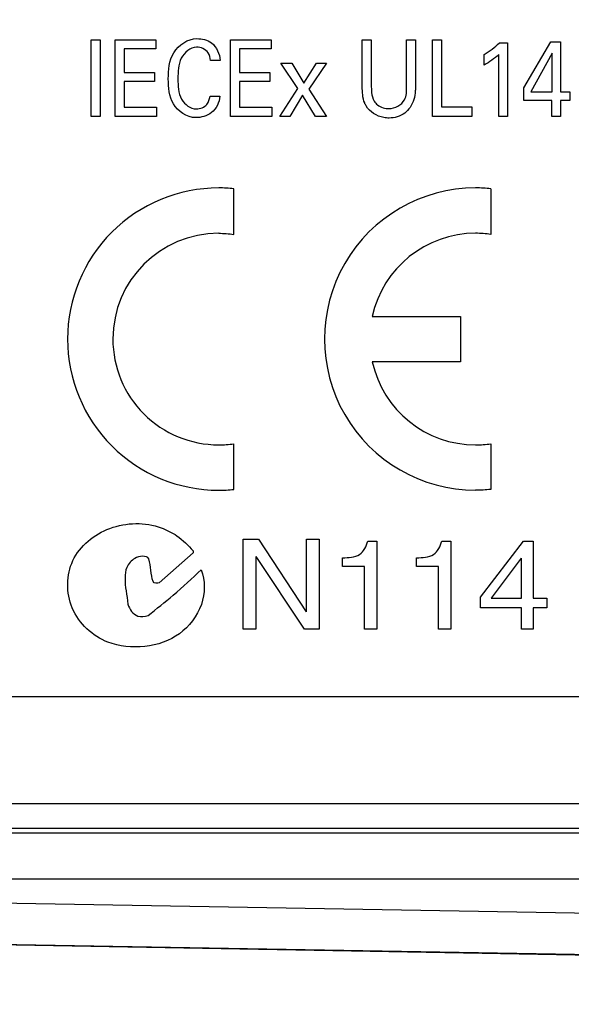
# Model space of a CAD drawing. Header units: inches. Extents: x 0 to 22, y 0 to 17.
# Tile 5 of 75: x 5.617 to 5.977, y 5.729 to 6.373. Entities that reach past the tile are written whole.
import ezdxf

# ---------------------------------------------------------------- set-up
doc = ezdxf.new("R2010")
doc.units = ezdxf.units.IN
doc.header["$LTSCALE"] = 1.21
doc.header["$MEASUREMENT"] = 0
doc.layers.get('0').update_dxf_attribs({"linetype": 'CONTINUOUS'})
doc.layers.add('DIMENSIONS', color=7, linetype='CONTINUOUS')
doc.styles.get("Standard").update_dxf_attribs({"font": 'txt', "width": 0.8})
doc.dimstyles.new('DIMSTYLE_1', dxfattribs={"dimtxt": 0.125, "dimasz": 0.18, "dimexe": 0.125, "dimexo": 0.0625, "dimgap": 0.0625, "dimtad": 0, "dimtih": 1, "dimtoh": 1, "dimzin": 4, "dimdsep": 46, "dimtxsty": 'STANDARD', "dimblk": '_FILLED', "dimblk1": '_FILLED', "dimblk2": '_FILLED', "dimcen": 0.09, "dimadec": 0, "dimazin": 0, "dimtp": 0.001, "dimtm": 0.001, "dimtfac": 1, "dimtofl": 0, "dimtmove": 0, "dimatfit": 3, "dimldrblk": '_FILLED', "dimfxl": 1, "dimtolj": 1, "dimtzin": 4, "dimarcsym": 0})

# ---------------------------------------------------------------- blocks, each defined once
blk = doc.blocks.new('_FILLED')
at = {"color": 0, "linetype": 'BYBLOCK'}
blk.add_solid([(0, 0), (-1, 0.1736), (-1, -0.1736)], dxfattribs=at)
blk = doc.blocks.new('*D4')
at = {"layer": 'DIMENSIONS', "color": 2, "linetype": 'CONTINUOUS'}
for p, q in [((4.87756, 6.64286), (4.06506, 6.64286)), ((4.19006, 6.64286), (4.19006, 6.23261)), ((4.19006, 5.57237), (4.19006, 5.98261)), ((7.03247, 5.57237), (4.06506, 5.57237))]:
    blk.add_line(p, q, dxfattribs=at)
at = {"layer": 'DIMENSIONS', "color": 2, "linetype": 'CONTINUOUS', "xscale": 0.18, "yscale": 0.18, "zscale": 0.18}
for p, rotation in [((4.19006, 6.64286), 90.0001115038), ((4.19006, 5.57237), 270)]:
    blk.add_blockref('_FILLED', p, dxfattribs=dict(at, rotation=rotation))
at = {"layer": 'DIMENSIONS', "color": 2, "linetype": 'CONTINUOUS', "insert": (4.19006, 6.17011), "char_height": 0.125, "width": 1.125, "attachment_point": 2, "line_spacing_factor": 0.9}
blk.add_mtext('1.07{\\Ftxt.shx;\\W1.000000;\\H0.125000; }[27.2]', dxfattribs=at)

msp = doc.modelspace()

# ---------------------------------------------------------------- linework, layer by layer
at = {"color": 40, "linetype": 'CONTINUOUS'}
for p, q in [((5.66344, 6.35968), (5.66933, 6.35968)), ((5.66344, 6.30948), (5.66344, 6.35968)), ((5.66933, 6.35968), (5.66933, 6.30948)), ((5.67912, 6.35968), (5.70581, 6.35968)), ((5.67912, 6.30948), (5.67912, 6.35968)), ((5.70581, 6.35968), (5.70581, 6.35377)), ((5.75448, 6.35968), (5.78117, 6.35968)), ((5.75448, 6.30948), (5.75448, 6.35968)), ((5.78117, 6.35968), (5.78117, 6.35377)), ((5.84069, 6.35968), (5.84658, 6.35968)), ((5.84069, 6.32909), (5.84069, 6.35968)), ((5.84658, 6.35968), (5.84658, 6.3286)), ((5.86967, 6.35968), (5.87539, 6.35968)), ((5.86967, 6.32888), (5.86967, 6.35968)), ((5.87539, 6.35968), (5.87539, 6.32874)), ((5.88656, 6.35968), (5.8924, 6.35968)), ((5.88656, 6.30948), (5.88656, 6.35968)), ((5.8924, 6.35968), (5.8924, 6.31568)), ((5.94624, 6.32819), (5.96391, 6.35822)), ((5.96391, 6.35822), (5.97028, 6.35822)), ((5.97028, 6.35822), (5.97028, 6.32554)), ((5.70581, 6.35377), (5.68501, 6.35377)), ((5.68501, 6.35377), (5.68501, 6.33812)), ((5.78117, 6.35377), (5.76037, 6.35377)), ((5.76037, 6.35377), (5.76037, 6.33812)), ((5.93025, 6.35759), (5.93549, 6.35759)), ((5.93549, 6.35759), (5.93549, 6.30948)), ((5.74779, 6.34612), (5.74149, 6.34612)), ((5.92034, 6.34306), (5.92034, 6.35001)), ((5.92983, 6.30948), (5.92983, 6.35001)), ((5.9648, 6.35091), (5.95071, 6.32554)), ((5.9648, 6.32554), (5.9648, 6.35091)), ((5.79846, 6.32777), (5.78738, 6.34438)), ((5.78738, 6.34438), (5.79463, 6.34438)), ((5.79463, 6.34438), (5.80253, 6.33125)), ((5.80253, 6.33125), (5.81077, 6.34438)), ((5.81731, 6.34438), (5.80577, 6.32735)), ((5.81077, 6.34438), (5.81731, 6.34438)), ((5.68501, 6.33812), (5.70481, 6.33812)), ((5.70481, 6.33812), (5.70481, 6.33228)), ((5.76037, 6.33812), (5.78017, 6.33812)), ((5.78017, 6.33812), (5.78017, 6.33228)), ((5.70481, 6.33228), (5.68501, 6.33228)), ((5.68501, 6.33228), (5.68501, 6.3156)), ((5.78017, 6.33228), (5.76037, 6.33228)), ((5.76037, 6.33228), (5.76037, 6.3156)), ((5.78674, 6.30948), (5.79846, 6.32777)), ((5.80577, 6.32735), (5.81731, 6.30948)), ((5.94624, 6.31991), (5.94624, 6.32819)), ((5.74119, 6.3227), (5.74767, 6.3227)), ((5.80158, 6.32346), (5.79322, 6.30948)), ((5.81001, 6.30948), (5.80158, 6.32346)), ((5.96462, 6.31991), (5.94624, 6.31991)), ((5.95071, 6.32554), (5.9648, 6.32554)), ((5.96462, 6.30948), (5.96462, 6.31991)), ((5.97028, 6.32554), (5.97623, 6.32554)), ((5.97623, 6.31991), (5.97028, 6.31991)), ((5.97028, 6.31991), (5.97028, 6.30948)), ((5.97623, 6.32554), (5.97623, 6.31991)), ((5.68501, 6.3156), (5.70628, 6.3156)), ((5.70628, 6.3156), (5.70628, 6.30948)), ((5.76037, 6.3156), (5.78164, 6.3156)), ((5.78164, 6.3156), (5.78164, 6.30948)), ((5.8924, 6.31568), (5.91219, 6.31568)), ((5.91219, 6.31568), (5.91219, 6.30948)), ((5.66933, 6.30948), (5.66344, 6.30948)), ((5.70628, 6.30948), (5.67912, 6.30948)), ((5.78164, 6.30948), (5.75448, 6.30948)), ((5.79322, 6.30948), (5.78674, 6.30948)), ((5.81731, 6.30948), (5.81001, 6.30948)), ((5.91219, 6.30948), (5.88656, 6.30948)), ((5.93549, 6.30948), (5.92983, 6.30948)), ((5.97028, 6.30948), (5.96462, 6.30948)), ((5.7567, 6.23242), (5.7567, 6.26228)), ((5.92463, 6.26228), (5.92463, 6.23242)), ((5.84721, 6.17881), (5.90488, 6.17881)), ((5.90488, 6.17881), (5.90488, 6.14917)), ((5.90488, 6.14917), (5.84721, 6.14917)), ((5.7567, 6.06572), (5.7567, 6.09556)), ((5.92463, 6.09556), (5.92463, 6.06572)), ((5.76287, 6.03321), (5.77286, 6.03321)), ((5.76287, 5.97432), (5.76287, 6.03321)), ((5.77286, 6.03321), (5.80406, 5.98564)), ((5.80424, 6.03321), (5.8124, 6.03321)), ((5.80424, 5.98564), (5.80424, 6.03321)), ((5.8124, 6.03321), (5.8124, 5.97432)), ((5.84426, 6.03198), (5.85026, 6.03198)), ((5.85026, 6.03198), (5.85026, 5.97432)), ((5.89262, 6.03198), (5.89862, 6.03198)), ((5.89862, 6.03198), (5.89862, 5.97432)), ((5.91795, 5.9954), (5.94593, 6.03198)), ((5.94593, 6.03198), (5.95227, 6.03198)), ((5.95227, 6.03198), (5.95227, 5.99458)), ((5.73014, 6.02437), (5.70803, 6.00476)), ((5.73014, 6.02548), (5.73014, 6.02437)), ((5.77104, 6.02189), (5.77104, 5.97432)), ((5.80293, 5.97432), (5.77122, 6.02189)), ((5.82784, 6.01525), (5.82784, 6.02099)), ((5.8762, 6.01525), (5.8762, 6.02099)), ((5.94445, 6.02074), (5.92499, 5.99458)), ((5.94463, 5.99458), (5.94463, 6.02074)), ((5.84209, 6.01525), (5.82784, 6.01525)), ((5.84209, 5.97432), (5.84209, 6.01525)), ((5.89044, 6.01525), (5.8762, 6.01525)), ((5.89044, 5.97432), (5.89044, 6.01525)), ((5.91795, 5.98834), (5.91795, 5.9954)), ((5.92499, 5.99458), (5.94463, 5.99458)), ((5.95227, 5.99458), (5.96123, 5.99458)), ((5.96123, 5.99458), (5.96123, 5.98834)), ((5.94463, 5.98834), (5.91795, 5.98834)), ((5.94463, 5.97432), (5.94463, 5.98834)), ((5.96123, 5.98834), (5.95227, 5.98834)), ((5.95227, 5.98834), (5.95227, 5.97432)), ((5.77104, 5.97432), (5.76287, 5.97432)), ((5.8124, 5.97432), (5.80293, 5.97432)), ((5.85026, 5.97432), (5.84209, 5.97432)), ((5.89862, 5.97432), (5.89044, 5.97432)), ((5.95227, 5.97432), (5.94463, 5.97432))]:
    msp.add_line(p, q, dxfattribs=at)
at = {"color": 3, "linetype": 'CONTINUOUS'}
for p, q in [((5.21906, 5.93037), (7.19306, 5.93037)), ((5.21881, 5.86037), (7.11406, 5.86037))]:
    msp.add_line(p, q, dxfattribs=at)
at = {"color": 7, "linetype": 'CONTINUOUS'}
for p, q in [((7.08049, 5.84412), (5.19773, 5.84412)), ((5.19631, 5.84127), (6.74454, 5.84127)), ((5.19631, 5.81128), (6.74454, 5.81128)), ((5.14022, 5.80363), (6.73993, 5.77571)), ((5.13975, 5.77663), (6.68925, 5.74959)), ((6.68926, 5.74903), (5.13975, 5.77608))]:
    msp.add_line(p, q, dxfattribs=at)
at = {"color": 40, "linetype": 'CONTINUOUS'}
for centre, radius, start, end in [((5.74682, 6.16401), 0.09876, 89.9964, 180.00279), ((5.74686, 6.16332), 0.09946, 84.32468, 90.02206), ((5.91475, 6.16399), 0.09878, 89.99475, 270.0013), ((5.9148, 6.16332), 0.09946, 84.32468, 90.02206), ((5.74683, 6.16399), 0.06915, 90.00736, 179.99264), ((5.91476, 6.16399), 0.06916, 90.00303, 167.62425), ((5.74682, 6.16398), 0.09877, 179.98505, 269.99964), ((5.74681, 6.164), 0.06914, 179.99336, 270.00664), ((5.91474, 6.16399), 0.06913, 192.38266, 270.01725), ((5.74679, 6.16476), 0.06991, 270.02739, 278.14728), ((5.91472, 6.16476), 0.06991, 270.02739, 278.14728)]:
    msp.add_arc(centre, radius, start, end, dxfattribs=at)
for points, knots in [([(5.71391, 6.33403), (5.71391, 6.33987), (5.71482, 6.35225), (5.72667, 6.36037), (5.73253, 6.36037)], [0, 0, 0, 0, 0.49887, 1, 1, 1, 1]), ([(5.73253, 6.36037), (5.73587, 6.36037), (5.74399, 6.35852), (5.74751, 6.35035), (5.74779, 6.34612)], [0, 0, 0, 0, 0.440192, 1, 1, 1, 1]), ([(5.7323, 6.35481), (5.72821, 6.35481), (5.72016, 6.34755), (5.72022, 6.33865), (5.72022, 6.3341)], [0, 0, 0, 0, 0.472675, 1, 1, 1, 1]), ([(5.74149, 6.34612), (5.74125, 6.34785), (5.74025, 6.35258), (5.73511, 6.35481), (5.7323, 6.35481)], [0, 0, 0, 0, 0.383823, 1, 1, 1, 1]), ([(5.73177, 6.30872), (5.72607, 6.30872), (5.71463, 6.31658), (5.71391, 6.32848), (5.71391, 6.33403)], [0, 0, 0, 0, 0.506932, 1, 1, 1, 1]), ([(5.72022, 6.3341), (5.72022, 6.32957), (5.72016, 6.32067), (5.72839, 6.31442), (5.73224, 6.31442)], [0, 0, 0, 0, 0.541154, 1, 1, 1, 1]), ([(5.84316, 6.31644), (5.84281, 6.31704), (5.84085, 6.32092), (5.84069, 6.32546), (5.84069, 6.32909)], [0, 0, 0, 0, 0.160285, 1, 1, 1, 1]), ([(5.84658, 6.3286), (5.84658, 6.32745), (5.84668, 6.32436), (5.84746, 6.32123), (5.84847, 6.31957)], [0, 0, 0, 0, 0.373097, 1, 1, 1, 1]), ([(5.85818, 6.31463), (5.86205, 6.31463), (5.86957, 6.31876), (5.86967, 6.32601), (5.86967, 6.32888)], [0, 0, 0, 0, 0.574051, 1, 1, 1, 1]), ([(5.87539, 6.32874), (5.87539, 6.3279), (5.87533, 6.32329), (5.87404, 6.31852), (5.87191, 6.3154)], [0, 0, 0, 0, 0.182115, 1, 1, 1, 1]), ([(5.74767, 6.3227), (5.74731, 6.3187), (5.74352, 6.31081), (5.73539, 6.30872), (5.73177, 6.30872)], [0, 0, 0, 0, 0.525592, 1, 1, 1, 1]), ([(5.84847, 6.31957), (5.84907, 6.31862), (5.85154, 6.3157), (5.85556, 6.31463), (5.85818, 6.31463)], [0, 0, 0, 0, 0.299698, 1, 1, 1, 1]), ([(5.85818, 6.30845), (5.85702, 6.30845), (5.85127, 6.3089), (5.84551, 6.31246), (5.84316, 6.31644)], [0, 0, 0, 0, 0.201432, 1, 1, 1, 1]), ([(5.87191, 6.3154), (5.87096, 6.314), (5.86732, 6.31004), (5.86177, 6.30845), (5.85818, 6.30845)], [0, 0, 0, 0, 0.320779, 1, 1, 1, 1]), ([(5.65155, 6.01919), (5.6561, 6.02887), (5.67501, 6.04421), (5.69874, 6.0444), (5.70925, 6.04065)], [0, 0, 0, 0, 0.489193, 1, 1, 1, 1]), ([(5.82784, 6.02099), (5.83157, 6.02123), (5.83972, 6.02112), (5.8434, 6.02865), (5.84426, 6.03198)], [0, 0, 0, 0, 0.52121, 1, 1, 1, 1]), ([(5.8762, 6.02099), (5.87993, 6.02123), (5.88808, 6.02112), (5.89176, 6.02865), (5.89262, 6.03198)], [0, 0, 0, 0, 0.52121, 1, 1, 1, 1]), ([(5.67448, 5.96588), (5.66443, 5.96975), (5.64693, 5.98583), (5.64716, 6.00985), (5.65155, 6.01919)], [0, 0, 0, 0, 0.510429, 1, 1, 1, 1]), ([(5.68674, 6.01474), (5.68599, 6.0126), (5.68487, 6.00442), (5.68697, 5.99647), (5.68755, 5.99068)], [0, 0, 0, 0, 0.280025, 1, 1, 1, 1]), ([(5.70065, 5.98327), (5.70616, 5.98769), (5.71826, 5.9971), (5.72943, 6.00761), (5.73546, 6.01325)], [0, 0, 0, 0, 0.461256, 1, 1, 1, 1]), ([(5.73546, 6.01325), (5.73819, 6.00619), (5.73786, 5.98913), (5.72754, 5.97619), (5.72113, 5.97144)], [0, 0, 0, 0, 0.487157, 1, 1, 1, 1]), ([(5.68755, 5.99068), (5.68839, 5.98742), (5.69252, 5.98162), (5.6985, 5.98282), (5.70065, 5.98327)], [0, 0, 0, 0, 0.604645, 1, 1, 1, 1])]:
    msp.add_open_spline(points, degree=3, knots=knots, dxfattribs=at)
for points in [[(5.92034, 6.35001), (5.92388, 6.3522), (5.9273, 6.35465), (5.93025, 6.35759)], [(5.92983, 6.35001), (5.92705, 6.34725), (5.92377, 6.34496), (5.92034, 6.34306)], [(5.73913, 6.31741), (5.7403, 6.3189), (5.74091, 6.32083), (5.74119, 6.3227)], [(5.73224, 6.31442), (5.73474, 6.31442), (5.73754, 6.31548), (5.73913, 6.31741)], [(5.74682, 6.23315), (5.75012, 6.23315), (5.75343, 6.23288), (5.7567, 6.23242)], [(5.92463, 6.23242), (5.92136, 6.23288), (5.91806, 6.23315), (5.91476, 6.23315)], [(5.74682, 6.06521), (5.75012, 6.06521), (5.75342, 6.06537), (5.7567, 6.06572)], [(5.92463, 6.06572), (5.92135, 6.06537), (5.91805, 6.06521), (5.91476, 6.06521)], [(5.70925, 6.04065), (5.7128, 6.03921), (5.71634, 6.03761), (5.71951, 6.03546)], [(5.71951, 6.03546), (5.72345, 6.03262), (5.72691, 6.02911), (5.73014, 6.02548)], [(5.69208, 6.02065), (5.6898, 6.0193), (5.68765, 6.01723), (5.68674, 6.01474)], [(5.70109, 6.02027), (5.69993, 6.02305), (5.69475, 6.02204), (5.69208, 6.02065)], [(5.70394, 6.00549), (5.70233, 6.01024), (5.70267, 6.01551), (5.70109, 6.02027)], [(5.70803, 6.00476), (5.70685, 6.00404), (5.70462, 6.00428), (5.70394, 6.00549)], [(5.72113, 5.97144), (5.70853, 5.96215), (5.68911, 5.96031), (5.67448, 5.96588)]]:
    msp.add_open_spline(points, degree=3, dxfattribs=at)

# ---------------------------------------------------------------- dimensions: what is measured, and where the dimension line sits
at = {"layer": 'DIMENSIONS', "color": 2, "linetype": 'CONTINUOUS'}
dim = msp.add_linear_dim(base=(4.19006, 6.64286), p1=(7.09497, 5.57237), p2=(4.94006, 6.64286), angle=90.00004, dimstyle='DIMSTYLE_1', dxfattribs=at)
dim.commit()
dim.dimension.update_dxf_attribs({"geometry": '*D4', "text_midpoint": (4.19006, 6.10761), "dimtype": 160})

doc.saveas('drawing.dxf')
